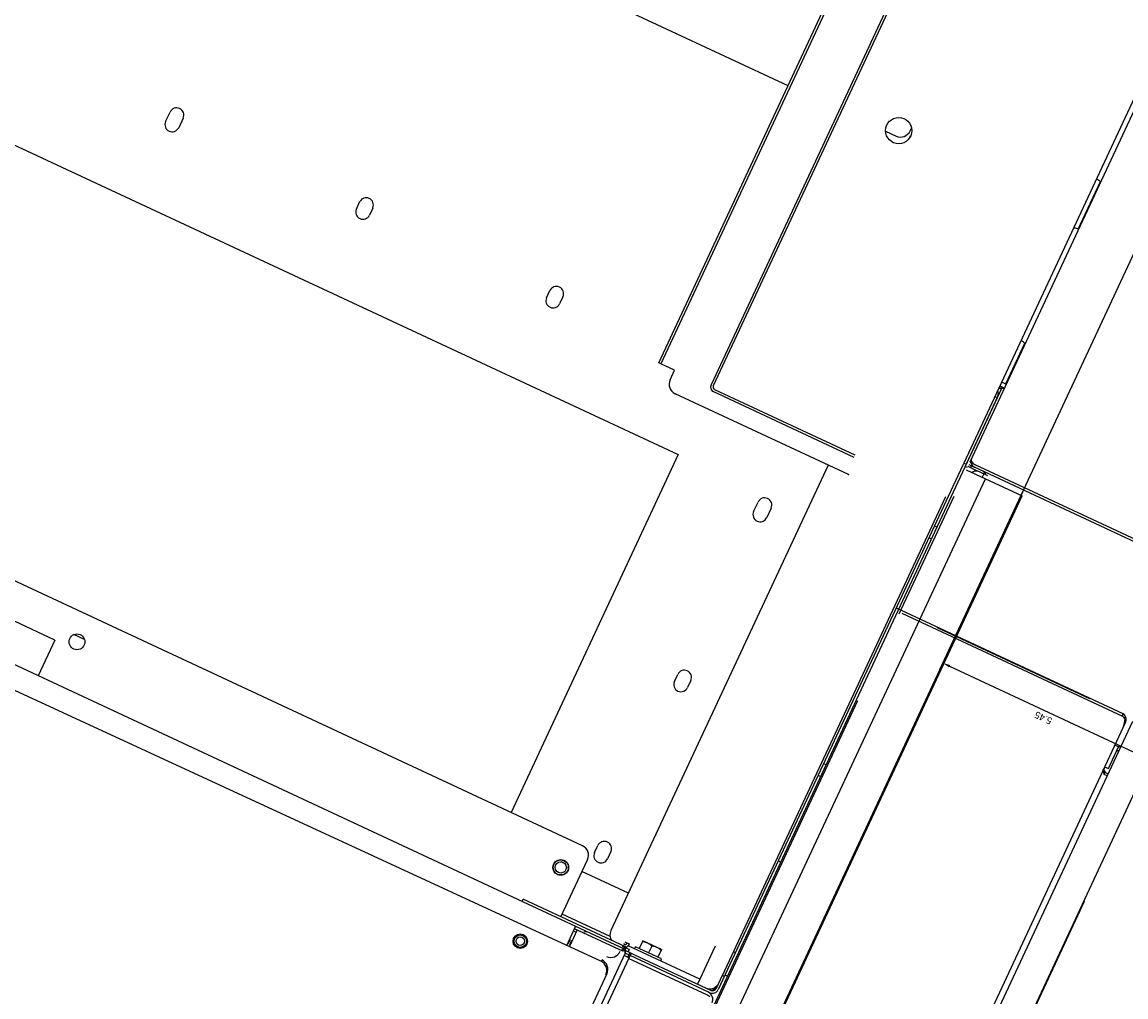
# Model space of a CAD drawing. Header units: inches. Extents: x -119 to 3951, y 0 to 4293.
# Tile 21 of 68: x 179 to 206, y 3186 to 3210. Entities that reach past the tile are written whole.
import ezdxf

# ---------------------------------------------------------------- set-up
doc = ezdxf.new("R2010")
doc.units = ezdxf.units.IN
doc.header["$LTSCALE"] = 48
doc.header["$MEASUREMENT"] = 0
for name, pattern in [('A1-DASH', [0.2383, 0.0833, -0.031, 0.031, -0.031, 0.031, -0.031]), ('L-DASH', [0.1249, 0.0833, -0.0416]), ('S-DASH', [0.082, 0.041, -0.041])]:
    doc.linetypes.add(name, pattern=pattern)
for name, color, linetype in [('FS-DSH01', 1, 'S-DASH'), ('FS-DSH03', 1, 'L-DASH'), ('FS-DSHA1', 4, 'A1-DASH'), ('FS-EQPMT', 2, 'CONTINUOUS')]:
    doc.layers.add(name, color=color, linetype=linetype)
doc.dimstyles.get("Standard").update_dxf_attribs({"dimtxt": 0.18, "dimasz": 0.18, "dimexe": 0.18, "dimexo": 0.0625, "dimgap": 0.09, "dimtad": 0, "dimtih": 1, "dimtoh": 1, "dimdec": 4, "dimzin": 0, "dimdsep": 46, "dimtxsty": 'Standard', "dimcen": 0.09, "dimadec": 0, "dimazin": 0, "dimtfac": 1, "dimtdec": 4, "dimtofl": 0, "dimtmove": 0, "dimatfit": 3, "dimfxl": 0, "dimtolj": 1, "dimtzin": 0, "dimarcsym": 0})

# ---------------------------------------------------------------- blocks, each defined once
blk = doc.blocks.new('*D215')
at = {"layer": 'FS-EQPMT', "color": 0, "lineweight": -2}
for p, q in [((330.894, 406.296), (308.315, 406.296)), ((308.495, 406.116), (308.495, 401.031)), ((330.748, 400.851), (308.315, 400.851))]:
    blk.add_line(p, q, dxfattribs=at)
at = {"layer": 'FS-EQPMT', "color": 0}
for points in [[(308.465, 406.116), (308.525, 406.116), (308.495, 406.296)], [(308.465, 401.031), (308.525, 401.031), (308.495, 400.851)]]:
    blk.add_solid(points, dxfattribs=at)
at = {"layer": 'FS-EQPMT', "color": 0, "insert": (308.323, 403.573), "char_height": 0.1641, "attachment_point": 5, "rotation": 89.9995}
blk.add_mtext('\\A1;5.45', dxfattribs=at)
blk = doc.blocks.new('QHOBART FT')
at = {"layer": 'FS-EQPMT'}
for p, q in [((105.00972, -15.19291), (104.89423, 16.01162)), ((125.76994, 15.69324), (125.76994, -10.4281)), ((105.50188, -12.92166), (105.50188, 13.71152)), ((107.31175, -13.63968), (107.31175, 13.5708)), ((116.70784, 11.69601), (116.70784, -11.7699)), ((106.44151, -0.19312), (106.44151, 5.53238)), ((118.73616, 2.6312), (118.98579, 2.6312)), ((118.98579, 2.28769), (118.73616, 2.28769)), ((106.44151, -0.19321), (105.50188, -0.19321)), ((106.75005, -0.82693), (106.75005, -0.55206)), ((118.76759, -2.36154), (118.95433, -2.36154)), ((118.95433, -2.70508), (118.76759, -2.70508)), ((118.76759, -7.35431), (118.95433, -7.35431)), ((118.95433, -7.69781), (118.76759, -7.69781)), ((118.49001, -10.48703), (118.49001, -10.4281)), ((118.49001, -10.4281), (129.98903, -10.4281)), ((118.49001, -10.84378), (118.49001, -10.48703)), ((129.97334, -10.48703), (118.49001, -10.48703)), ((118.24037, -10.84378), (118.49001, -10.84378)), ((117.99074, -15.64777), (117.99074, -11.09341)), ((116.70784, -11.7699), (107.31175, -11.7699)), ((130.03276, -11.77838), (118.54243, -11.77838)), ((118.42113, -11.89972), (118.42113, -15.58536)), ((118.48006, -11.89972), (118.48006, -15.58536)), ((130.03276, -11.83731), (118.54243, -11.83731)), ((105.50188, -12.90176), (105.56081, -12.90176)), ((105.50188, -15.58536), (105.50188, -12.92166)), ((105.56081, -15.58536), (105.56081, -12.90176)), ((125.76994, -12.99222), (125.76994, -13.2677)), ((106.75005, -13.43387), (106.75005, -13.34625)), ((125.8867, -13.57629), (125.93977, -13.57629)), ((126.01958, -13.51736), (126.09612, -13.51736)), ((105.56081, -13.88934), (107.06209, -13.88934)), ((105.6357, -15.14719), (105.6357, -13.88934)), ((106.75005, -15.10754), (106.75005, -13.88934)), ((107.28429, -13.96973), (107.47102, -13.96973)), ((111.77776, -13.96973), (111.96449, -13.96973)), ((116.23976, -13.96973), (116.48943, -13.96973)), ((105.00648, -14.30472), (105.50188, -14.30472)), ((105.44295, -14.37213), (105.00673, -14.37213)), ((105.16557, -14.31671), (105.04375, -14.31671)), ((105.04375, -14.3634), (105.16557, -14.3634)), ((105.38405, -14.30472), (105.38405, -14.37213)), ((105.44295, -15.58536), (105.44295, -14.30472)), ((107.47102, -14.3132), (107.28429, -14.3132)), ((111.96449, -14.3132), (111.77776, -14.3132)), ((116.48943, -14.3132), (116.23976, -14.3132)), ((117.99074, -15.10754), (105.76775, -15.10754)), ((104.79411, -15.45587), (73.58943, -15.45587)), ((105.42171, -15.64279), (72.9099, -15.64279)), ((105.36278, -15.7681), (105.36278, -15.64279)), ((105.36278, -15.73816), (105.42171, -15.73816)), ((105.4217, -15.64277), (105.43066, -15.64157)), ((105.42171, -17.81613), (105.42171, -15.64279)), ((105.48061, -15.73566), (105.42171, -15.73566)), ((105.43068, -15.64156), (105.43907, -15.63806)), ((105.43907, -15.63809), (105.44694, -15.63241)), ((105.44695, -15.63242), (105.45436, -15.62477)), ((105.45436, -15.62475), (105.46123, -15.61533)), ((105.46121, -15.61535), (105.46721, -15.60447)), ((105.46723, -15.60446), (105.47228, -15.59248)), ((105.47229, -15.59246), (105.47648, -15.57958)), ((105.47647, -15.57957), (105.47976, -15.56582)), ((105.47978, -15.56582), (105.48214, -15.55136)), ((105.48061, -15.86569), (105.48061, -15.68973)), ((105.48211, -15.55137), (105.48356, -15.53649)), ((105.48359, -15.53648), (105.48412, -15.52145)), ((105.48412, -15.68973), (105.48412, -15.6254)), ((105.54301, -15.68973), (105.48412, -15.68973)), ((105.54301, -15.68973), (105.54301, -15.51797)), ((105.61443, -15.55811), (105.61443, -15.51797)), ((105.61443, -17.51556), (105.61443, -15.63162)), ((105.66484, -15.52097), (105.66484, -15.63449)), ((105.66484, -15.63449), (105.66484, -15.64279)), ((105.48061, -15.7681), (103.08134, -15.7681)), ((105.34779, -17.81613), (105.34779, -15.7681)), ((105.48061, -17.86206), (105.48061, -15.86569)), ((105.61443, -15.79904), (105.66536, -15.79904)), ((105.66536, -16.48605), (105.66536, -15.79904)), ((105.86818, -15.89566), (105.66536, -15.89566)), ((105.84895, -15.90435), (105.84613, -15.89567)), ((105.85157, -15.91294), (105.84894, -15.90433)), ((105.854, -15.92142), (105.85156, -15.91291)), ((105.85624, -15.92978), (105.854, -15.9214)), ((105.85826, -15.93806), (105.85622, -15.92979)), ((105.86012, -15.94626), (105.85827, -15.93805)), ((105.86181, -15.95443), (105.86014, -15.94627)), ((105.86327, -15.96258), (105.86179, -15.95444)), ((105.86457, -15.97067), (105.86328, -15.96257)), ((105.86564, -15.97876), (105.86455, -15.97068)), ((105.86655, -15.98683), (105.86565, -15.97876)), ((105.86724, -15.9949), (105.86654, -15.98684)), ((105.86776, -16.00295), (105.86726, -15.99488)), ((105.86806, -16.01105), (105.86776, -16.00297)), ((105.868, -16.0292), (105.86816, -16.0191)), ((105.86816, -16.01912), (105.86805, -16.01103)), ((105.86818, -16.38943), (105.86818, -15.89566)), ((105.84612, -16.14255), (105.66536, -16.14255)), ((105.84894, -16.15123), (105.84612, -16.14255)), ((105.84613, -16.14257), (105.84962, -16.13174)), ((105.85158, -16.15982), (105.84896, -16.15124)), ((105.8496, -16.13173), (105.8528, -16.12102)), ((105.854, -16.16831), (105.85156, -16.15981)), ((105.85281, -16.12104), (105.8557, -16.11051)), ((105.85621, -16.17668), (105.85397, -16.1683)), ((105.85569, -16.11048), (105.85828, -16.10012)), ((105.85826, -16.18494), (105.85622, -16.17668)), ((105.86014, -16.19315), (105.85828, -16.18493)), ((105.85829, -16.10013), (105.86057, -16.08992)), ((105.86181, -16.20133), (105.86014, -16.19316)), ((105.86056, -16.08991), (105.86255, -16.07973)), ((105.86326, -16.20946), (105.86178, -16.20135)), ((105.86256, -16.07971), (105.86426, -16.06954)), ((105.86457, -16.21756), (105.86328, -16.20945)), ((105.86425, -16.06958), (105.86565, -16.05948)), ((105.86565, -16.22565), (105.86455, -16.21757)), ((105.86564, -16.05948), (105.86674, -16.04938)), ((105.86656, -16.23372), (105.86566, -16.22565)), ((105.86724, -16.24181), (105.86654, -16.23372)), ((105.86674, -16.04938), (105.86752, -16.03928)), ((105.86778, -16.24986), (105.86728, -16.24179)), ((105.86753, -16.28617), (105.868, -16.27611)), ((105.86754, -16.03928), (105.86801, -16.02919)), ((105.86807, -16.25793), (105.86776, -16.24988)), ((105.868, -16.27609), (105.86817, -16.26599)), ((105.86816, -16.266), (105.86805, -16.25794)), ((105.61443, -16.48605), (105.66536, -16.48605)), ((105.86818, -16.38943), (105.66536, -16.38943)), ((105.84612, -16.38945), (105.84961, -16.37862)), ((105.84962, -16.3786), (105.8528, -16.36793)), ((105.85282, -16.36793), (105.85571, -16.35739)), ((105.85569, -16.35738), (105.85828, -16.34702)), ((105.85829, -16.34703), (105.86057, -16.33679)), ((105.86056, -16.3368), (105.86254, -16.32662)), ((105.86257, -16.3266), (105.86426, -16.31646)), ((105.86425, -16.31646), (105.86565, -16.30637)), ((105.86565, -16.30637), (105.86674, -16.29627)), ((105.86675, -16.29627), (105.86754, -16.28617)), ((105.61443, -17.51556), (105.48061, -17.51556)), ((106.47917, -17.51556), (105.61443, -17.51556)), ((105.34422, -17.86339), (105.34692, -17.83977)), ((105.34692, -17.83979), (105.34781, -17.81612)), ((113.19917, -18.11581), (95.78725, -18.11581)), ((121.40132, -18.07675), (102.39479, -18.07675)), ((105.33342, -17.90882), (105.33973, -17.88656)), ((105.33973, -17.88657), (105.34423, -17.86338)), ((105.92097, -17.95593), (105.57448, -17.95593)), ((118.649, -18.01483), (105.57448, -18.01483)), ((105.92097, -18.01483), (105.92097, -17.95593)), ((105.92097, -17.9649), (118.4995, -17.9649)), ((105.95543, -18.07675), (105.95543, -18.01483)), ((106.54506, -17.9649), (106.54506, -18.01483)), ((108.95107, -18.07675), (108.95107, -18.01483)), ((111.19432, -18.07675), (111.19432, -18.01483)), ((111.50685, -18.07675), (111.50685, -18.01483)), ((117.43526, -18.07675), (117.43526, -18.01483)), ((117.74779, -18.07675), (117.74779, -18.01483)), ((119.339, -18.01483), (118.649, -18.01483)), ((119.3979, -18.01483), (119.339, -18.01483)), ((119.339, -18.13565), (119.339, -18.07675)), ((119.3979, -18.01483), (119.3979, -18.07376)), ((137.16011, -18.01483), (119.3979, -18.01483)), ((121.1833, -18.07376), (119.3979, -18.07376)), ((121.14885, -18.01483), (121.14885, -18.07376)), ((121.36724, -18.04301), (121.36709, -18.01554)), ((121.36749, -18.06415), (121.36726, -18.043)), ((121.36761, -18.0708), (121.36747, -18.06418)), ((121.36774, -18.07498), (121.36759, -18.0708)), ((121.3679, -18.07676), (121.36774, -18.07499)), ((121.38747, -18.01483), (121.38747, -18.07675)), ((121.40132, -18.13565), (121.40132, -18.07675)), ((121.42278, -18.01483), (121.42278, -18.13565)), ((121.52663, -18.01483), (121.52663, -18.13565)), ((122.59924, -18.13565), (122.60043, -18.11011)), ((122.60045, -18.11011), (122.60401, -18.08481)), ((122.60401, -18.0848), (122.60991, -18.05995)), ((122.6099, -18.05993), (122.61807, -18.03567)), ((122.61808, -18.03568), (122.62728, -18.01486)), ((125.57607, -18.03567), (125.56686, -18.01485)), ((125.58426, -18.05994), (125.57608, -18.03568)), ((125.59015, -18.08481), (125.58425, -18.05993)), ((125.59369, -18.11013), (125.59013, -18.08481)), ((125.5949, -18.13567), (125.59371, -18.11013)), ((126.8431, -18.13567), (126.84429, -18.11013)), ((126.84429, -18.11011), (126.84786, -18.08479)), ((126.84785, -18.08481), (126.85375, -18.05993)), ((126.85374, -18.05993), (126.86192, -18.03567)), ((126.86192, -18.03567), (126.87113, -18.01485)), ((118.57854, -18.13565), (115.48363, -18.13565)), ((119.27607, -18.27882), (119.29631, -18.2913)), ((119.27608, -18.13565), (119.27608, -19.60355)), ((119.29633, -18.29128), (119.31766, -18.30858)), ((119.31768, -18.30857), (119.33602, -18.32798)), ((119.336, -18.32801), (119.35044, -18.34857)), ((119.35045, -18.34855), (119.36068, -18.36992)), ((119.36068, -18.36994), (119.36701, -18.39244)), ((119.36943, -18.13565), (119.36943, -18.36526)), ((119.36943, -18.21118), (119.41637, -18.21118)), ((119.41637, -18.13565), (119.41637, -18.21118)), ((119.41637, -18.21118), (119.41637, -18.28845)), ((119.41637, -24.04068), (119.41637, -18.28845)), ((119.47568, -18.27406), (119.47528, -18.28846)), ((119.4753, -18.13565), (119.4753, -24.03915)), ((137.25398, -18.13565), (119.4753, -18.13565)), ((119.47698, -18.25964), (119.47571, -18.27405)), ((119.47911, -18.24529), (119.47696, -18.25963)), ((119.48213, -18.23124), (119.47911, -18.24533)), ((119.48601, -18.21756), (119.48213, -18.23124)), ((119.49079, -18.20438), (119.48601, -18.21758)), ((119.49648, -18.19178), (119.49079, -18.20437)), ((119.50308, -18.17998), (119.49648, -18.19178)), ((119.5105, -18.16917), (119.50308, -18.17999)), ((119.51881, -18.15952), (119.51052, -18.16914)), ((119.5279, -18.15127), (119.51879, -18.15952)), ((119.53754, -18.14462), (119.52792, -18.15127)), ((119.54756, -18.13972), (119.53752, -18.14462)), ((119.5581, -18.13669), (119.54756, -18.13971)), ((119.56917, -18.13567), (119.55811, -18.1367)), ((121.52663, -18.12753), (122.59926, -18.12753)), ((121.52663, -18.13123), (122.59926, -18.13123)), ((125.59489, -18.12753), (126.84309, -18.12753)), ((125.59489, -18.13123), (126.84309, -18.13123)), ((71.48009, -18.64047), (119.27608, -18.64047)), ((119.36943, -18.55368), (119.27608, -18.55368)), ((119.36702, -18.39243), (119.36946, -18.41611)), ((119.36943, -18.41611), (119.36943, -18.64755)), ((119.36028, -19.56934), (21.09311, -19.56934)), ((71.48009, -19.60355), (119.27608, -19.60355))]:
    blk.add_line(p, q, dxfattribs=at)
for centre, radius in [((106.62526, -0.68948), 0.18723), ((104.62813, -13.25955), 0.17175), ((104.62813, -13.25955), 0.15627), ((104.62813, -13.25955), 0.14828), ((125.91322, -13.2677), 0.31205), ((104.62813, -13.25955), 0.10135), ((106.62526, -13.39005), 0.18723), ((106.62526, -13.39005), 0.17924), ((106.62526, -13.39005), 0.13261)]:
    blk.add_circle(centre, radius, dxfattribs=at)
for centre, radius, start, end in [((118.73616, 2.45944), 0.17175, 89.999524, 269.99858), ((118.98579, 2.45944), 0.17175, 270.000476, 89.999524), ((118.76759, -2.53329), 0.17175, 89.999524, 269.99858), ((118.95433, -2.53329), 0.17175, 270.000476, 89.999524), ((118.76759, -7.52606), 0.17175, 89.999524, 269.99858), ((118.95433, -7.52606), 0.17175, 270.000476, 89.999524), ((118.24037, -11.09341), 0.24964, 89.999524, 179.999049), ((118.54243, -11.89972), 0.12132, 89.999524, 179.999049), ((118.54243, -11.89972), 0.06241, 89.999524, 179.999049), ((126.01958, -13.2677), 0.24964, 179.999049, 269.99858), ((107.06209, -13.63968), 0.24964, 270.000476, 0), ((107.28429, -14.14145), 0.17175, 89.999524, 269.99858), ((107.47102, -14.14145), 0.17175, 270.000476, 89.999524), ((111.77776, -14.14145), 0.17175, 89.999524, 269.99858), ((111.96449, -14.14145), 0.17175, 270.000476, 89.999524), ((116.23976, -14.14145), 0.17175, 89.999524, 269.99858), ((116.48943, -14.14145), 0.17175, 270.000476, 89.999524), ((105.38057, -14.62378), 0.12132, 0, 47.207047), ((104.76012, -15.19376), 0.24964, 270.212539, 0.212066), ((104.79411, -15.20624), 0.24964, 269.999997, 0), ((105.76775, -15.35718), 0.24964, 89.999524, 146.513432), ((105.41521, -15.26834), 0.24964, 179.999995, 270.000004), ((105.42171, -15.52145), 0.12132, 269.999997, 359.999977), ((105.66484, -15.52097), 0.12182, 180.000036, 270.000004), ((105.66484, -15.52097), 0.06291, 180.000022, 263.979104), ((105.22298, -17.81613), 0.19871, 269.999997, 0), ((105.73024, -17.71527), 0.24964, 184.329447, 254.730447), ((105.63338, -17.80313), 0.15278, 195.169203, 254.830789), ((105.57448, -17.86206), 0.15278, 179.999995, 270.000004), ((105.57448, -17.86206), 0.09386, 180.000036, 270.000004), ((121.1833, -17.92099), 0.15278, 269.999997, 322.04776), ((119.56917, -18.28845), 0.15278, 90.000003, 180.000005), ((119.27583, -18.50699), 0.14055, 317.725231, 0.000024)]:
    blk.add_arc(centre, radius, start, end, dxfattribs=at)
for p in [(117.99074, -11.09341), (117.99074, -15.64777)]:
    blk.add_point(p, dxfattribs=at)
dim = blk.add_linear_dim(base=(114.87496, -25.01397), p1=(137.33409, -19.56882), p2=(137.1884, -25.01416), angle=89.999523, dimstyle='Standard', dxfattribs=at)
dim.commit()
dim.dimension.update_dxf_attribs({"geometry": '*D215', "text_midpoint": (114.70295, -22.2913), "insert": (-193.61989, -425.86475)})
blk = doc.blocks.new('QDW')
at = {"layer": 'FS-DSH01'}
blk.add_blockref('QHOBART FT', (0, 0), dxfattribs=at)

msp = doc.modelspace()

# ---------------------------------------------------------------- linework, layer by layer
at = {"layer": 'FS-DSH03'}
msp.add_line((201.06, 3195.15), (218.733, 3186.909), dxfattribs=at)
at = {"layer": 'FS-EQPMT'}
for p, q in [((205.485, 3193.093), (200.091, 3195.609)), ((205.483, 3193.029), (200.229, 3195.479)), ((205.544, 3192.897), (198.117, 3176.97)), ((198.209, 3176.823), (205.715, 3192.921)), ((205.46, 3193.04), (205.485, 3193.093)), ((205.511, 3193.076), (205.485, 3193.093)), ((205.505, 3192.997), (205.55, 3193.012)), ((205.533, 3193.048), (205.511, 3193.076)), ((205.527, 3192.963), (205.515, 3192.883)), ((205.527, 3192.963), (205.516, 3192.98)), ((205.519, 3192.909), (205.544, 3192.897)), ((205.55, 3193.012), (205.533, 3193.048)), ((206.369, 3192.547), (198.915, 3176.563)), ((205.377, 3192.307), (205.288, 3192.349)), ((205.136, 3191.79), (205.377, 3192.307)), ((205.047, 3191.831), (205.136, 3191.79)), ((205.033, 3191.668), (205.063, 3191.704)), ((205.106, 3191.615), (205.037, 3191.647)), ((205.085, 3191.69), (205.131, 3191.668)), ((204.558, 3188.628), (200.753, 3180.469)), ((204.558, 3188.628), (204.544, 3188.634))]:
    msp.add_line(p, q, dxfattribs=at)
for points in [[(205.515, 3192.883), (205.496, 3192.806), (205.468, 3192.734)], [(205.516, 3192.98), (205.505, 3192.997), (205.494, 3193.013), (205.483, 3193.029)], [(205.017, 3191.73), (205.015, 3191.755), (205.02, 3191.775)], [(205.037, 3191.647), (205.032, 3191.675), (205.023, 3191.704), (205.017, 3191.73)], [(205.034, 3191.734), (205.024, 3191.749), (205.019, 3191.763), (205.02, 3191.775)], [(205.063, 3191.704), (205.047, 3191.718), (205.034, 3191.734)]]:
    msp.add_lwpolyline(points, dxfattribs=at)
for centre, radius, start, end in [((205.405, 3192.962), 0.153, 334.9995, 42.0978), ((205.359, 3192.174), 0.0394, 53.7379, 155.0005), ((205.359, 3192.174), 0.138, 61.7876, 85.108), ((205.124, 3191.775), 0.094, 169.9662, 245)]:
    msp.add_arc(centre, radius, start, end, dxfattribs=at)

# ---------------------------------------------------------------- block references
at = {"layer": 'FS-DSHA1', "rotation": 64.99999999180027}
msp.add_blockref('QDW', (134.909, 3098.462), dxfattribs=at)

doc.saveas('drawing.dxf')
